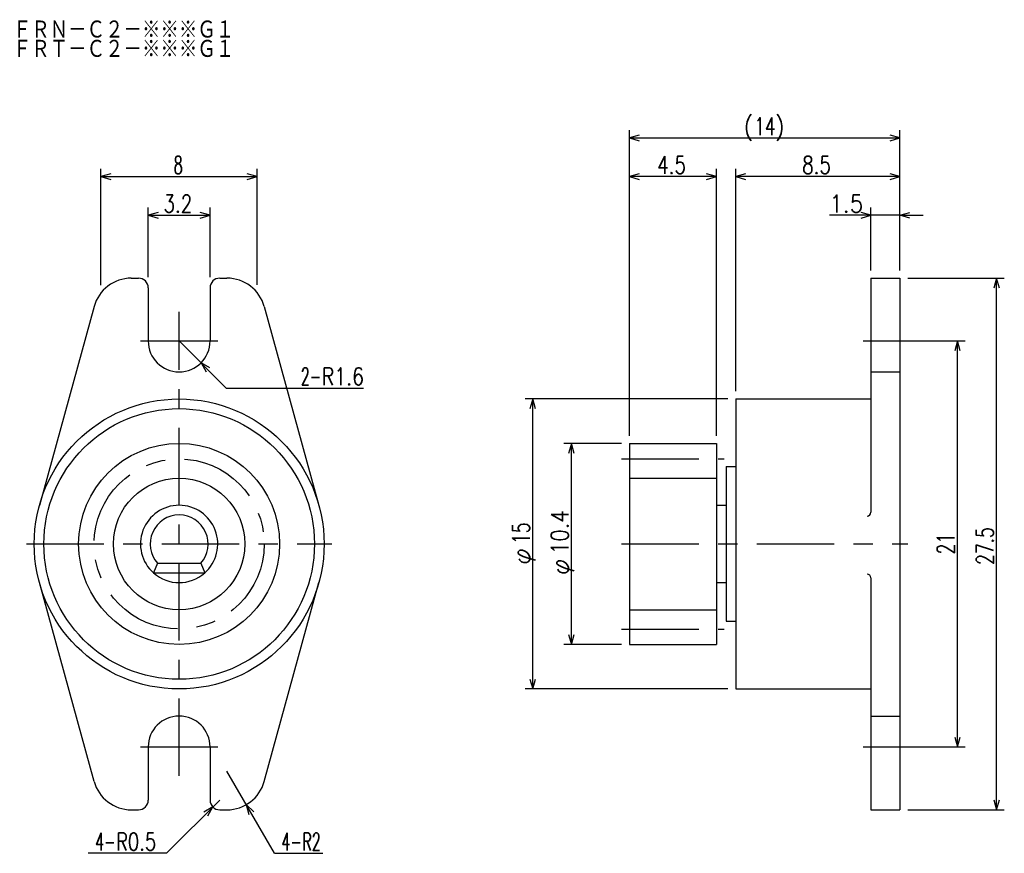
# Model space of a CAD drawing. Extents: x -29.5 to 21.4, y -21 to 22.1.
import ezdxf

# ---------------------------------------------------------------- set-up
doc = ezdxf.new("R2010")
doc.units = 0
doc.linetypes.add('CENTER', pattern=[7, 4, -1, 1, -1])
doc.linetypes.add('HIDDEN', pattern=[5, 4, -1])
doc.layers.get('0').update_dxf_attribs({"linetype": 'CONTINUOUS'})
for name, color, linetype in [('FIG_1', 5, 'CONTINUOUS'), ('FIG_2', 7, 'CONTINUOUS'), ('FIG_3', 5, 'CENTER'), ('FIG_4', 5, 'HIDDEN'), ('SMP_1', 5, 'CONTINUOUS')]:
    doc.layers.add(name, color=color, linetype=linetype)
doc.styles.add('KANJI', font='TXT', dxfattribs={"bigfont": 'BIGFONT'})

# ---------------------------------------------------------------- blocks, each defined once
blk = doc.blocks.new('$$$ARW_ARROW')
for p, q in [((0.428571, 0.119048), (0, 0)), ((0, 0), (0.428571, -0.119048))]:
    blk.add_line(p, q)
blk = doc.blocks.new('$$$ARW_SHAFT')
for p, q in [((0, 0), (0.428571, 0.119048)), ((0.428571, -0.119048), (0, 0)), ((0, 0), (1, 0))]:
    blk.add_line(p, q)

msp = doc.modelspace()

# ---------------------------------------------------------------- linework, layer by layer
at = {"layer": 'FIG_1'}
for p, q in [((2, 0.6), (2, 16.4)), ((16, 9.15), (16, 16.4)), ((2, 16), (16, 16)), ((-25.346108, 8.384055), (-25.346108, 14.4)), ((-17.265867, 8.407076), (-17.265867, 14.4)), ((6.5, 0.6), (6.5, 14.4)), ((7.5, 2.9), (7.5, 14.4)), ((-25.346108, 14), (-17.265867, 14)), ((6.5, 14), (2, 14)), ((16, 14), (7.5, 14)), ((-22.896825, 8.8), (-22.896825, 12.4)), ((-19.696825, 8.8), (-19.696825, 12.4)), ((14.5, 9.15), (14.5, 12.4)), ((-22.896825, 12), (-19.696825, 12)), ((16, 12), (12.357494, 12)), ((16.4, 8.75), (21.4, 8.75)), ((21, -18.75), (21, 8.75)), ((-18.862864, 3.06604), (-21.296825, 5.5)), ((16.4, 5.5), (19.377494, 5.5)), ((18.977494, -15.5), (18.977494, 5.5)), ((-18.862864, 3.06604), (-11.76, 3.06604)), ((7.1, 2.5), (-3.4, 2.5)), ((-3, -12.5), (-3, 2.5)), ((1.6, 0.2), (-1.4, 0.2)), ((-1, -10.2), (-1, 0.2)), ((2, -1.6), (6.5, -1.6)), ((2, -8.4), (6.5, -8.4)), ((1.6, -10.2), (-1.4, -10.2)), ((7.1, -12.5), (-3.4, -12.5)), ((16.4, -15.5), (19.377494, -15.5)), ((-16.367686, -21), (-18.821425, -16.75)), ((-21.946825, -21), (-19.196825, -18.25)), ((16.4, -18.75), (21.4, -18.75)), ((-21.946825, -21), (-26, -21)), ((-16.367686, -21), (-13.867686, -21))]:
    msp.add_line(p, q, dxfattribs=at)
msp.add_circle((-21.296825, -5), 3.4, dxfattribs=at)
at = {"layer": 'FIG_2'}
for p, q in [((-23.772225, 8.75), (-23.396825, 8.75)), ((-19.196825, 8.75), (-18.821425, 8.75)), ((14.5, 8.75), (14.5, -3.356801)), ((14.5, 8.75), (16, 8.75)), ((16, 8.75), (16, -18.75)), ((-22.896825, 8.25), (-22.896825, 5.5)), ((-19.696825, 8.25), (-19.696825, 5.5)), ((-25.700754, 7.279882), (-28.528809, -3.012941)), ((-16.892896, 7.279882), (-14.064841, -3.012941)), ((7.5, 2.5), (7.5, -12.5)), ((7.5, 2.5), (14.5, 2.5)), ((2, 0.2), (2, -10.2)), ((2, 0.2), (6.5, 0.2)), ((6.5, 0.2), (6.5, -10.2)), ((7, -1), (7, -9)), ((7, -1), (7.5, -1)), ((6.5, -3), (7, -3)), ((-22.414859, -6), (-22.619701, -6.5)), ((-22.417669, -6), (-20.167669, -6)), ((-20.178791, -6), (-19.973949, -6.5)), ((-22.628579, -6.5), (-19.978579, -6.5)), ((-25.700754, -17.279882), (-28.528809, -6.987059)), ((-16.892896, -17.279882), (-14.064841, -6.987059)), ((6.5, -7), (7, -7)), ((14.5, -6.756801), (14.5, -18.75)), ((7, -9), (7.5, -9)), ((2, -10.2), (6.5, -10.2)), ((7.5, -12.5), (14.5, -12.5)), ((-22.896825, -15.5), (-22.896825, -18.25)), ((-19.696825, -15.5), (-19.696825, -18.25)), ((-23.772225, -18.75), (-23.396825, -18.75)), ((-19.196825, -18.75), (-18.821425, -18.75)), ((14.5, -18.75), (16, -18.75))]:
    msp.add_line(p, q, dxfattribs=at)
for radius in [7.5, 7, 5.2]:
    msp.add_circle((-21.296825, -5), radius, dxfattribs=at)
for centre, radius, start, end in [((-23.772225, 6.75), 2, 90, 164.63654), ((-23.396825, 8.25), 0.5, 0, 90), ((-19.196825, 8.25), 0.5, 90, 180), ((-18.821425, 6.75), 2, 15.36346, 90), ((-21.296825, 5.5), 1.6, 180, 0), ((-21.296825, -5), 2, 90, 228.590378), ((-21.296825, -5), 2, 311.409622, 90), ((-21.296825, -5), 1.5, 90, 221.810315), ((-21.296825, -5), 1.5, 318.189685, 90), ((14.3, -3.356801), 0.2, 270, 0), ((14.3, -6.756801), 0.2, 0, 90), ((-21.296825, -15.5), 1.6, 0, 180), ((-23.772225, -16.75), 2, 195.36346, 270), ((-18.821425, -16.75), 2, 270, 344.63654), ((-23.396825, -18.25), 0.5, 270, 0), ((-19.196825, -18.25), 0.5, 180, 270)]:
    msp.add_arc(centre, radius, start, end, dxfattribs=at)
at = {"layer": 'FIG_3'}
for p, q in [((-21.296825, -17), (-21.296825, 7)), ((-23.296825, 5.5), (-19.296825, 5.5)), ((14.1, 5.5), (16.4, 5.5)), ((1.6, -0.6), (6.9, -0.6)), ((-29.196825, -5), (-13.396825, -5)), ((1.6, -5), (16.4, -5)), ((1.6, -9.4), (6.9, -9.4)), ((-23.296825, -15.5), (-19.296825, -15.5)), ((14.1, -15.5), (16.4, -15.5))]:
    msp.add_line(p, q, dxfattribs=at)
msp.add_circle((-21.296825, -5), 4.4, dxfattribs=at)
at = {"layer": 'FIG_4'}
for p, q in [((14.5, 3.9), (16, 3.9)), ((14.5, -13.9), (16, -13.9))]:
    msp.add_line(p, q, dxfattribs=at)
msp.add_arc((-21.296825, -5), 2, 228.590378, 311.409622, dxfattribs=at)

# ---------------------------------------------------------------- block references
at = {"layer": 'SMP_1', "xscale": 1.199999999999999, "yscale": 1.199999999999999}
for name, p in [('$$$ARW_ARROW', (2, 16)), ('$$$ARW_ARROW', (-25.346108, 14)), ('$$$ARW_ARROW', (2, 14)), ('$$$ARW_ARROW', (7.5, 14)), ('$$$ARW_ARROW', (-22.896825, 12)), ('$$$ARW_SHAFT', (16, 12))]:
    msp.add_blockref(name, p, dxfattribs=at)
for p, rotation in [((16, 16), 180), ((-17.265867, 14), 180), ((6.5, 14), 180), ((16, 14), 180), ((-19.696825, 12), 180), ((14.5, 12), 180), ((21, 8.75), 270), ((18.977494, 5.5), 270), ((-20.165454, 4.368629), 315), ((-3, 2.5), 270), ((-1, 0.2), 270), ((-1, -10.2), 90), ((-3, -12.5), 90), ((18.977494, -15.5), 90), ((21, -18.75), 90), ((-19.550378, -18.603553), 225), ((-17.821425, -18.482051), 300)]:
    msp.add_blockref('$$$ARW_ARROW', p, dxfattribs=dict(at, rotation=rotation))

# ---------------------------------------------------------------- texts
at = {"layer": 'SMP_1', "style": 'KANJI'}
for s, height, width, p in [('ＦＲＮ－Ｃ２－※※※Ｇ１', 1, 0.86747, (-29.9, 21.1)), ('ＦＲＴ－Ｃ２－※※※Ｇ１', 1, 0.86747, (-29.9, 20.1)), ('(', 0.9, 0.9, (7.92, 16.153)), ('14', 0.9, 0.72, (8.46, 16.153)), (')', 0.9, 0.9, (9.54, 16.153)), ('8', 0.9, 0.6, (-21.575988, 14.153)), ('4.5', 0.9, 0.771429, (3.44, 14.153)), ('8.5', 0.9, 0.771429, (10.94, 14.153)), ('3.2', 0.9, 0.771429, (-22.106825, 12.153)), ('1.5', 0.9, 0.9, (12.357494, 12.153)), ('2-', 0.9, 0.6, (-15, 3.21904)), ('R1.6', 0.9, 0.8, (-13.92, 3.21904)), ('4-', 0.9, 0.6, (-25.64, -20.847)), ('R0.5', 0.9, 0.757895, (-24.56, -20.847)), ('4-', 0.9, 0.6, (-16, -20.847)), ('R2', 0.9, 0.6, (-14.92, -20.847))]:
    msp.add_text(s, height=height, dxfattribs=dict(at, width=width)).set_placement(p)
for s, width, p in [('10.4', 0.847059, (-1.153, -5.54)), ('15', 0.72, (-3.153, -5)), ('27.5', 0.72, (20.847, -6.08)), ('21', 0.72, (18.824494, -5.54)), ('φ', 1.028571, (-3.153, -6.08)), ('φ', 1.028571, (-1.153, -6.62))]:
    msp.add_text(s, height=0.9, rotation=90, dxfattribs=dict(at, width=width)).set_placement(p)

doc.saveas('drawing.dxf')
